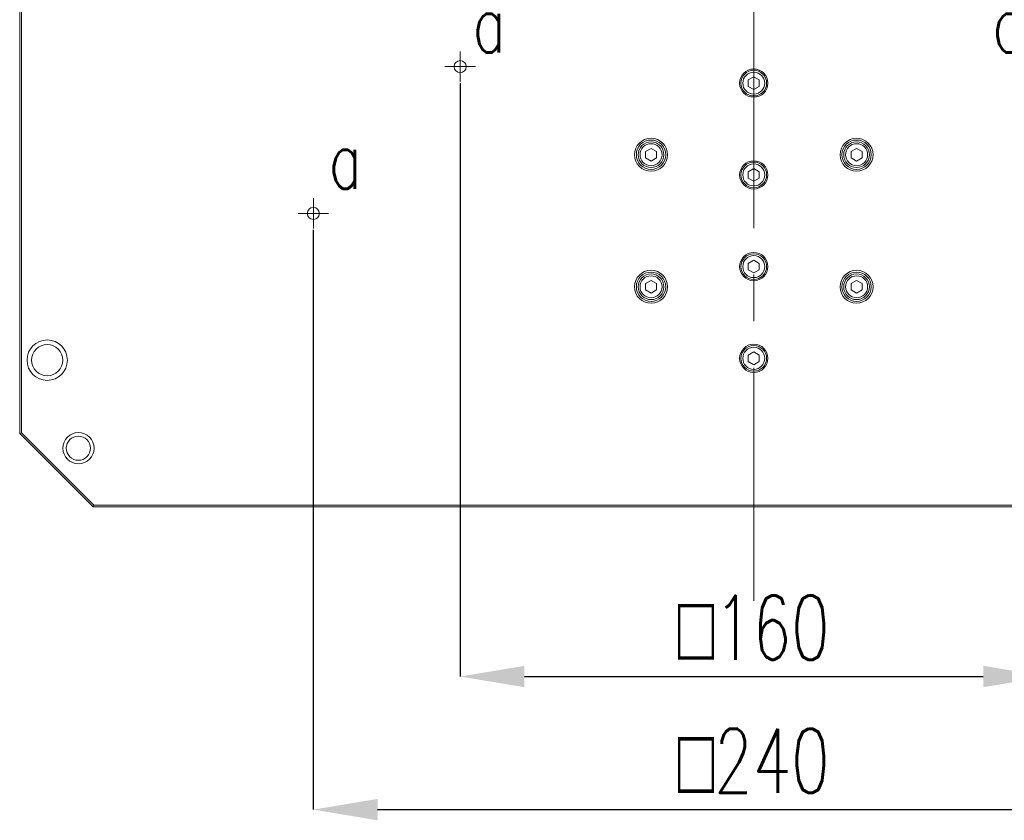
# Model space of a CAD drawing. Header units: millimetres. Extents: x 30 to 394, y 54 to 269.
# Tile 16 of 26: x 238 to 291, y 93 to 137. Entities that reach past the tile are written whole.
import ezdxf

# ---------------------------------------------------------------- set-up
doc = ezdxf.new("R2010")
doc.units = ezdxf.units.MM
doc.header["$PDSIZE"] = -1
doc.linetypes.add('CENTERX2', pattern=[20.32, 12.7, -2.54, 2.54, -2.54])
doc.layers.add('DIMENSION', color=1, linetype='Continuous')
doc.layers.add('TEXT', color=6, linetype='Continuous')
doc.styles.add('SLDTEXTSTYLE1', font='TXT', dxfattribs={"width": 0.7, "bigfont": 'bigfont'})
doc.dimstyles.new('SLDDIMSTYLE0', dxfattribs={"dimtxt": 3.5, "dimasz": 3.5, "dimexe": 0, "dimexo": 0.0625, "dimgap": 0.875, "dimtad": 3, "dimdec": 3, "dimlfac": 5, "dimrnd": 1e-09, "dimzin": 12, "dimdsep": 46, "dimtxsty": 'SLDTEXTSTYLE1', "dimsah": 1, "dimcen": 0.09, "dimadec": 0, "dimazin": 3, "dimtfac": 1, "dimtdec": 3, "dimtofl": 0, "dimtmove": 0, "dimatfit": 3, "dimfxl": 1, "dimfrac": 2, "dimtolj": 1, "dimtzin": 12, "dimarcsym": 0})

# ---------------------------------------------------------------- blocks, each defined once
blk = doc.blocks.new('_D_4')
at = {"layer": 'Defpoints', "color": 0, "transparency": 16777216}
for p in [(261.785, 133.451), (293.785, 133.451), (293.785, 101.036)]:
    blk.add_point(p, dxfattribs=at)
at = {"layer": 'DIMENSION', "color": 0, "lineweight": -2, "transparency": 16777216}
for p, q in [((261.785, 133.388), (261.785, 101.036)), ((293.785, 133.388), (293.785, 101.036)), ((265.285, 101.036), (290.285, 101.036))]:
    blk.add_line(p, q, dxfattribs=at)
at = {"layer": 'DIMENSION', "color": 0, "transparency": 16777216}
for points in [[(265.285, 101.619), (265.285, 100.452), (261.785, 101.036)], [(290.285, 101.619), (290.285, 100.452), (293.785, 101.036)]]:
    blk.add_solid(points, dxfattribs=at)
at = {"layer": 'DIMENSION', "color": 0, "transparency": 16777216, "insert": (277.785, 105.448), "char_height": 3.5, "attachment_point": 2, "style": 'SLDTEXTSTYLE1'}
blk.add_mtext('\\A1;{\\fGDT;o}160', dxfattribs=at)
blk = doc.blocks.new('_D_5')
at = {"layer": 'Defpoints', "color": 0, "transparency": 16777216}
for p in [(253.785, 125.451), (301.785, 125.451), (301.785, 93.781)]:
    blk.add_point(p, dxfattribs=at)
at = {"layer": 'DIMENSION', "color": 0, "lineweight": -2, "transparency": 16777216}
for p, q in [((253.785, 125.388), (253.785, 93.781)), ((301.785, 125.388), (301.785, 93.781)), ((257.285, 93.781), (298.285, 93.781))]:
    blk.add_line(p, q, dxfattribs=at)
at = {"layer": 'DIMENSION', "color": 0, "transparency": 16777216}
for points in [[(257.285, 94.364), (257.285, 93.197), (253.785, 93.781)], [(298.285, 94.364), (298.285, 93.197), (301.785, 93.781)]]:
    blk.add_solid(points, dxfattribs=at)
at = {"layer": 'DIMENSION', "color": 0, "transparency": 16777216, "insert": (277.785, 98.193), "char_height": 3.5, "attachment_point": 2, "style": 'SLDTEXTSTYLE1'}
blk.add_mtext('\\A1;{\\fGDT;o}240', dxfattribs=at)
blk = doc.blocks.new('SW_CENTERMARKSYMBOL_4')
at = {"color": 0, "linetype": 'Continuous', "lineweight": 18}
for p, q in [((0, 0.5), (0, 0.83)), ((-0.5, 0), (-0.83, 0)), ((0, 0), (-0.5, 0)), ((0, 0), (0, 0.5)), ((0, 0), (0, -0.5)), ((0, 0), (0.5, 0)), ((0.5, 0), (0.83, 0)), ((0, -0.5), (0, -0.83))]:
    blk.add_line(p, q, dxfattribs=at)
blk = doc.blocks.new('SW_CENTERMARKSYMBOL_5')
at = {"color": 0, "linetype": 'Continuous', "lineweight": 18}
for p, q in [((0, 0.5), (0, 0.83)), ((-0.5, 0), (-0.83, 0)), ((0, 0), (-0.5, 0)), ((0, 0), (0, 0.5)), ((0, 0), (0, -0.5)), ((0, 0), (0.5, 0)), ((0.5, 0), (0.83, 0)), ((0, -0.5), (0, -0.83))]:
    blk.add_line(p, q, dxfattribs=at)

msp = doc.modelspace()

# ---------------------------------------------------------------- linework, layer by layer
at = {"color": 0, "linetype": 'CENTERX2', "lineweight": 18}
msp.add_line((277.78529335, 105.1617935), (277.78529335, 194.04945438), dxfattribs=at)
at = {"color": 0, "linetype": 'Continuous', "lineweight": 18}
for p, q in [((237.78529335, 114.28071907), (237.78529335, 186.28071907)), ((237.88529335, 186.23929772), (237.88529335, 114.32214043)), ((237.88529335, 186.23929772), (237.88529335, 114.32214043)), ((277.78529335, 133.72712923), (277.48529335, 133.55392415)), ((278.08529335, 133.55392415), (277.78529335, 133.72712923)), ((277.48529335, 133.20751399), (277.48529335, 133.55392415)), ((277.48529335, 133.20751399), (277.78529335, 133.03430891)), ((277.78529335, 133.03430891), (278.08529335, 133.20751399)), ((278.08529335, 133.20751399), (278.08529335, 133.55392415)), ((272.18529335, 129.82712923), (271.88529335, 129.65392415)), ((271.88529335, 129.65392415), (271.88529335, 129.30751399)), ((271.88529335, 129.30751399), (272.18529335, 129.13430891)), ((272.48529335, 129.65392415), (272.18529335, 129.82712923)), ((272.48529335, 129.30751399), (272.18529335, 129.13430891)), ((272.48529335, 129.30751399), (272.48529335, 129.65392415)), ((283.38529335, 129.82712923), (283.08529335, 129.65392415)), ((283.08529335, 129.65392415), (283.08529335, 129.30751399)), ((283.08529335, 129.30751399), (283.38529335, 129.13430891)), ((283.68529335, 129.65392415), (283.38529335, 129.82712923)), ((283.68529335, 129.30751399), (283.38529335, 129.13430891)), ((283.68529335, 129.30751399), (283.68529335, 129.65392415)), ((277.78529335, 128.72712923), (277.48529335, 128.55392415)), ((277.48529335, 128.20751399), (277.48529335, 128.55392415)), ((278.08529335, 128.55392415), (277.78529335, 128.72712923)), ((278.08529335, 128.20751399), (278.08529335, 128.55392415)), ((277.48529335, 128.20751399), (277.78529335, 128.03430891)), ((277.78529335, 128.03430891), (278.08529335, 128.20751399)), ((277.78529335, 123.72712923), (277.48529335, 123.55392415)), ((277.48529335, 123.20751399), (277.48529335, 123.55392415)), ((278.08529335, 123.55392415), (277.78529335, 123.72712923)), ((278.08529335, 123.20751399), (278.08529335, 123.55392415)), ((277.48529335, 123.20751399), (277.78529335, 123.03430891)), ((277.78529335, 123.03430891), (278.08529335, 123.20751399)), ((272.18529335, 122.62712923), (271.88529335, 122.45392415)), ((271.88529335, 122.45392415), (271.88529335, 122.10751399)), ((272.48529335, 122.45392415), (272.18529335, 122.62712923)), ((272.48529335, 122.10751399), (272.48529335, 122.45392415)), ((283.38529335, 122.62712923), (283.08529335, 122.45392415)), ((283.08529335, 122.10751399), (283.08529335, 122.45392415)), ((283.68529335, 122.45392415), (283.38529335, 122.62712923)), ((283.68529335, 122.10751399), (283.68529335, 122.45392415)), ((271.88529335, 122.10751399), (272.18529335, 121.93430891)), ((272.48529335, 122.10751399), (272.18529335, 121.93430891)), ((283.08529335, 122.10751399), (283.38529335, 121.93430891)), ((283.38529335, 121.93430891), (283.68529335, 122.10751399)), ((277.78529335, 118.72712923), (277.48529335, 118.55392415)), ((278.08529335, 118.55392415), (277.78529335, 118.72712923)), ((277.48529335, 118.20751399), (277.48529335, 118.55392415)), ((277.48529335, 118.20751399), (277.78529335, 118.03430891)), ((277.78529335, 118.03430891), (278.08529335, 118.20751399)), ((278.08529335, 118.20751399), (278.08529335, 118.55392415)), ((237.78529335, 114.28071907), (237.88529335, 114.32214043)), ((241.78529335, 110.28071907), (237.78529335, 114.28071907)), ((237.88529335, 114.32214043), (241.8267147, 110.38071907)), ((237.88529335, 114.32214043), (241.8267147, 110.38071907)), ((241.8267147, 110.38071907), (241.78529335, 110.28071907)), ((313.78529335, 110.28071907), (241.78529335, 110.28071907)), ((241.8267147, 110.38071907), (313.74387199, 110.38071907)), ((241.8267147, 110.38071907), (313.74387199, 110.38071907))]:
    msp.add_line(p, q, dxfattribs=at)
for centre, radius in [((261.78529335, 134.28071907), 0.33), ((261.78529335, 134.28071907), 0.33), ((277.78529335, 133.38071907), 0.77), ((277.78529335, 133.38071907), 0.7), ((277.78529335, 133.38071907), 0.6), ((272.18529335, 129.48071907), 0.9), ((283.38529335, 129.48071907), 0.9), ((272.18529335, 129.48071907), 0.8), ((272.18529335, 129.48071907), 0.7), ((272.18529335, 129.48071907), 0.6), ((283.38529335, 129.48071907), 0.8), ((283.38529335, 129.48071907), 0.7), ((283.38529335, 129.48071907), 0.6), ((277.78529335, 128.38071907), 0.77), ((277.78529335, 128.38071907), 0.7), ((277.78529335, 128.38071907), 0.6), ((253.78529335, 126.28071907), 0.33), ((253.78529335, 126.28071907), 0.33), ((277.78529335, 123.38071907), 0.77), ((277.78529335, 123.38071907), 0.7), ((277.78529335, 123.38071907), 0.6), ((272.18529335, 122.28071907), 0.9), ((272.18529335, 122.28071907), 0.8), ((272.18529335, 122.28071907), 0.7), ((272.18529335, 122.28071907), 0.6), ((283.38529335, 122.28071907), 0.9), ((283.38529335, 122.28071907), 0.8), ((283.38529335, 122.28071907), 0.7), ((283.38529335, 122.28071907), 0.6), ((239.28529335, 118.28071907), 1.1), ((239.28529335, 118.28071907), 0.85), ((277.78529335, 118.38071907), 0.77), ((277.78529335, 118.38071907), 0.7), ((277.78529335, 118.38071907), 0.6), ((240.98529335, 113.48071907), 0.85), ((240.98529335, 113.48071907), 0.66)]:
    msp.add_circle(centre, radius, dxfattribs=at)

# ---------------------------------------------------------------- block references
at = {"color": 0, "linetype": 'Continuous', "lineweight": 0}
for name, p in [('SW_CENTERMARKSYMBOL_5', (261.78529335, 134.28071907)), ('SW_CENTERMARKSYMBOL_4', (253.78529335, 126.28071907))]:
    msp.add_blockref(name, p, dxfattribs=at)

# ---------------------------------------------------------------- texts
at = {"layer": 'TEXT', "color": 0, "char_height": 3.175, "attachment_point": 1, "style": 'SLDTEXTSTYLE1'}
for insert in [(262.45575583, 138.22649441), (290.77990082, 138.22649441), (254.62348101, 130.80178693)]:
    msp.add_mtext('a', dxfattribs=dict(at, insert=insert))

# ---------------------------------------------------------------- dimensions: what is measured, and where the dimension line sits
at = {"layer": 'DIMENSION', "color": 0}
for base, p1, p2, picture, middle in [((293.78529335, 101.0358269), (261.78529335, 133.45071907), (293.78529335, 133.45071907), '_D_4', (277.78529335, 101.0358269)), ((301.78529335, 93.78071907), (253.78529335, 125.45071907), (301.78529335, 125.45071907), '_D_5', (277.78529335, 93.78071907))]:
    dim = msp.add_linear_dim(base=base, p1=p1, p2=p2, text='{\\fGDT;o}<>', dimstyle='SLDDIMSTYLE0', dxfattribs=at)
    dim.commit()
    dim.dimension.update_dxf_attribs({"geometry": picture, "text_midpoint": middle, "dimtype": 160})

doc.saveas('drawing.dxf')
